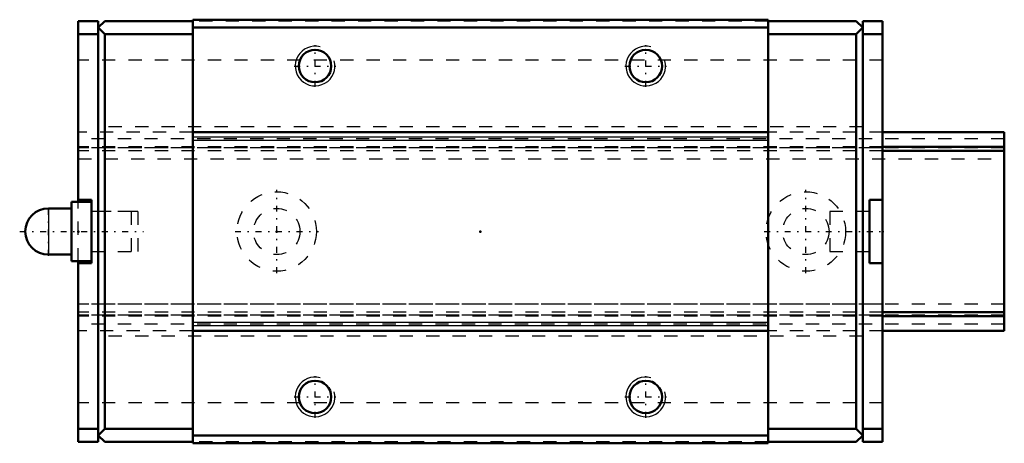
# Model space of a CAD drawing. Header units: millimetres. Extents: x -19.4 to 55, y -16 to 16.
import ezdxf

# ---------------------------------------------------------------- set-up
doc = ezdxf.new("R2010")
doc.units = ezdxf.units.MM
doc.linetypes.add('Center', pattern=[1.5, 0.45, -0.5, 0.05, -0.5])
doc.linetypes.add('Dashed', pattern=[2, 1, -1])
for name, color, linetype, lineweight in [('2d ConnectionPoints', 7, 'Continuous', 50), ('AM_0', 7, 'Continuous', 50), ('AM_4', 3, 'Continuous', 25), ('AM_5', 3, 'Continuous', 25), ('AM_7', 7, 'Center', 25), ('AM_9', 6, 'Dashed', 25)]:
    doc.layers.add(name, color=color, linetype=linetype, lineweight=lineweight)

# ---------------------------------------------------------------- blocks, each defined once
blk = doc.blocks.new('1_PB107_SRS_Grease_Nipple_Joint_0_in_SRS15GNSS70LMG150PB10700001_4')
at = {"layer": 'AM_0'}
for p, q in [((-15.5, 2.25), (-15.5, -2.25)), ((-14, 2.25), (-15.5, 2.25)), ((-15.5, 1.75), (-17.25, 1.75)), ((-17.25, -1.75), (-15.5, -1.75)), ((-15.5, -2.25), (-14, -2.25))]:
    blk.add_line(p, q, dxfattribs=at)
blk.add_arc((-17.25, 0), 1.75, 90, 270, dxfattribs=at)
at = {"layer": 'AM_4'}
blk.add_line((-17.25, 1.75), (-17.25, -1.75), dxfattribs=at)
at = {"layer": 'AM_7'}
for p, q in [((-17.25, -1.8375), (-17.25, 1.8375)), ((-19.425, 0), (-10.075, 0))]:
    blk.add_line(p, q, dxfattribs=at)
at = {"layer": 'AM_9'}
for p, q in [((-10.5, 1.5), (-14, 1.5)), ((-10.5, 1.5), (-10.5, -1.5)), ((-14, -1.5), (-10.5, -1.5))]:
    blk.add_line(p, q, dxfattribs=at)
blk = doc.blocks.new('2_SRS15NSSPB1071_Slider_0_in_SRS15GNSS70LMG150PB10700001_4')
at = {"layer": 'AM_0'}
for p, q in [((-15, 15.9), (-15, 2.25)), ((-15, 15.9), (-13.5, 15.9)), ((-13, 15.9), (-13.5, 15.4)), ((-13.5, -15.9), (-13.5, 15.9)), ((-13, 15.9), (-6.35, 15.9)), ((37.15, 16), (-6.35, 16)), ((-6.35, 16), (-6.35, -16)), ((37.15, 16), (37.15, -16)), ((43.8, 15.9), (37.15, 15.9)), ((43.8, 15.9), (44.3, 15.4)), ((44.3, -15.9), (44.3, 15.9)), ((45.8, 15.9), (44.3, 15.9)), ((45.8, 15.9), (45.8, -15.9)), ((-15, 14.9), (-13.5, 14.9)), ((-13.5, 15.4), (-13, 14.9)), ((-13, 14.9), (-6.35, 14.9)), ((-13, 14.9), (-13, -14.9)), ((37.15, 15.4), (-6.35, 15.4)), ((43.8, 14.9), (37.15, 14.9)), ((44.3, 15.4), (43.8, 14.9)), ((43.8, 14.9), (43.8, -14.9)), ((45.8, 14.9), (44.3, 14.9)), ((37.15, 7.5), (-6.35, 7.5)), ((-15, 2.4), (-14, 2.4)), ((-14, -2.4), (-14, 2.4)), ((44.8, 2.4), (45.8, 2.4)), ((44.8, 2.4), (44.8, -2.4)), ((-15, -2.25), (-15, -15.9)), ((-14, -2.4), (-15, -2.4)), ((45.8, -2.4), (44.8, -2.4)), ((37.15, -7.5), (-6.35, -7.5)), ((-15, -14.9), (-13.5, -14.9)), ((-13, -14.9), (-13.5, -15.4)), ((-13.5, -15.4), (-13, -15.9)), ((-13, -14.9), (-6.35, -14.9)), ((37.15, -15.4), (-6.35, -15.4)), ((43.8, -14.9), (37.15, -14.9)), ((43.8, -14.9), (44.3, -15.4)), ((44.3, -15.4), (43.8, -15.9)), ((45.8, -14.9), (44.3, -14.9)), ((-15, -15.9), (-13.5, -15.9)), ((-13, -15.9), (-6.35, -15.9)), ((37.15, -16), (-6.35, -16)), ((43.8, -15.9), (37.15, -15.9)), ((45.8, -15.9), (44.3, -15.9))]:
    blk.add_line(p, q, dxfattribs=at)
for centre in [(2.9, 12.5), (27.9, 12.5), (2.9, -12.5), (27.9, -12.5)]:
    blk.add_circle(centre, 1.23, dxfattribs=at)
at = {"layer": 'AM_4'}
for p, q in [((37.15, 7.119), (-6.35, 7.119)), ((37.15, 6.862), (-6.35, 6.862)), ((37.15, -6.862), (-6.35, -6.862)), ((37.15, -7.119), (-6.35, -7.119))]:
    blk.add_line(p, q, dxfattribs=at)
at = {"layer": 'AM_5'}
for centre in [(2.9, 12.5), (27.9, 12.5), (2.9, -12.5), (27.9, -12.5)]:
    blk.add_arc(centre, 1.5, 75, 15, dxfattribs=at)
at = {"layer": 'AM_7'}
for p, q in [((2.9, 10.925), (2.9, 14.075)), ((27.9, 10.925), (27.9, 14.075)), ((1.325, 12.5), (4.475, 12.5)), ((26.325, 12.5), (29.475, 12.5)), ((36.85, 0), (46, 0)), ((2.9, -14.075), (2.9, -10.925)), ((27.9, -14.075), (27.9, -10.925)), ((1.325, -12.5), (4.475, -12.5)), ((26.325, -12.5), (29.475, -12.5))]:
    blk.add_line(p, q, dxfattribs=at)
at = {"layer": 'AM_9'}
for p, q in [((37.15, 15.9), (-6.35, 15.9)), ((45.8, 12.94), (-15, 12.94)), ((-6.35, 7.5), (-15, 7.5)), ((44.3, 7.9), (-13.5, 7.9)), ((45.8, 7.5), (37.15, 7.5)), ((45.8, 6.4), (-15, 6.4)), ((45.8, 6.323), (-15, 6.323)), ((45.8, 6.1), (-15, 6.1)), ((-15, 5.5), (45.8, 5.5)), ((-15, -2.25), (-15, 2.25)), ((-11, 1.5), (-14, 1.5)), ((-11, 1.5), (-11, -1.5)), ((41.8, 1.5), (41.8, -1.5)), ((44.8, 1.5), (41.8, 1.5)), ((-14, -1.5), (-11, -1.5)), ((41.8, -1.5), (44.8, -1.5)), ((45.8, -5.5), (-15, -5.5)), ((45.8, -6.1), (-15, -6.1)), ((45.8, -6.323), (-15, -6.323)), ((45.8, -6.4), (-15, -6.4)), ((-6.35, -7.5), (-15, -7.5)), ((44.3, -7.9), (-13.5, -7.9)), ((45.8, -7.5), (37.15, -7.5)), ((45.8, -12.94), (-15, -12.94)), ((37.15, -15.9), (-6.35, -15.9))]:
    blk.add_line(p, q, dxfattribs=at)
blk = doc.blocks.new('3_SRS15N7015_Track_0_in_SRS15GNSS70LMG150PB10700001_4')
at = {"layer": 'AM_0'}
for p, q in [((55, 7.5), (45.8, 7.5)), ((55, 7.5), (55, -7.5)), ((55, 6.4), (45.8, 6.4)), ((55, 6.1), (45.8, 6.1)), ((55, -6.1), (45.8, -6.1)), ((55, -6.4), (45.8, -6.4)), ((55, -7.5), (45.8, -7.5))]:
    blk.add_line(p, q, dxfattribs=at)
at = {"layer": 'AM_7'}
for p, q in [((0, -3.15), (0, 3.15)), ((40, -3.15), (40, 3.15)), ((-3.15, 0), (3.15, 0))]:
    blk.add_line(p, q, dxfattribs=at)
at = {"layer": 'AM_9'}
for p, q in [((-6.35, 7.5), (-15, 7.5)), ((45.8, 7.5), (37.15, 7.5)), ((55, 7), (-15, 7)), ((45.8, 6.4), (-15, 6.4)), ((55, 6.323), (-15, 6.323)), ((45.8, 6.1), (-15, 6.1)), ((-15, 5.5), (55, 5.5)), ((55, -5.5), (-15, -5.5)), ((45.8, -6.1), (-15, -6.1)), ((55, -6.323), (-15, -6.323)), ((45.8, -6.4), (-15, -6.4)), ((55, -7), (-15, -7)), ((-6.35, -7.5), (-15, -7.5)), ((45.8, -7.5), (37.15, -7.5))]:
    blk.add_line(p, q, dxfattribs=at)
for centre, radius in [((0, 0), 3), ((40, 0), 3), ((0, 0), 1.75), ((40, 0), 1.75)]:
    blk.add_circle(centre, radius, dxfattribs=at)

msp = doc.modelspace()

# ---------------------------------------------------------------- linework, layer by layer
at = {"layer": '2d ConnectionPoints'}
for p in [(-15, 0), (-15, 0), (0, 0), (0, 0), (15.4, 0), (45.8, 0)]:
    msp.add_point(p, dxfattribs=at)

# ---------------------------------------------------------------- block references
for name in ['2_SRS15NSSPB1071_Slider_0_in_SRS15GNSS70LMG150PB10700001_4', '3_SRS15N7015_Track_0_in_SRS15GNSS70LMG150PB10700001_4', '1_PB107_SRS_Grease_Nipple_Joint_0_in_SRS15GNSS70LMG150PB10700001_4']:
    msp.add_blockref(name, (0, 0))

doc.saveas('drawing.dxf')
